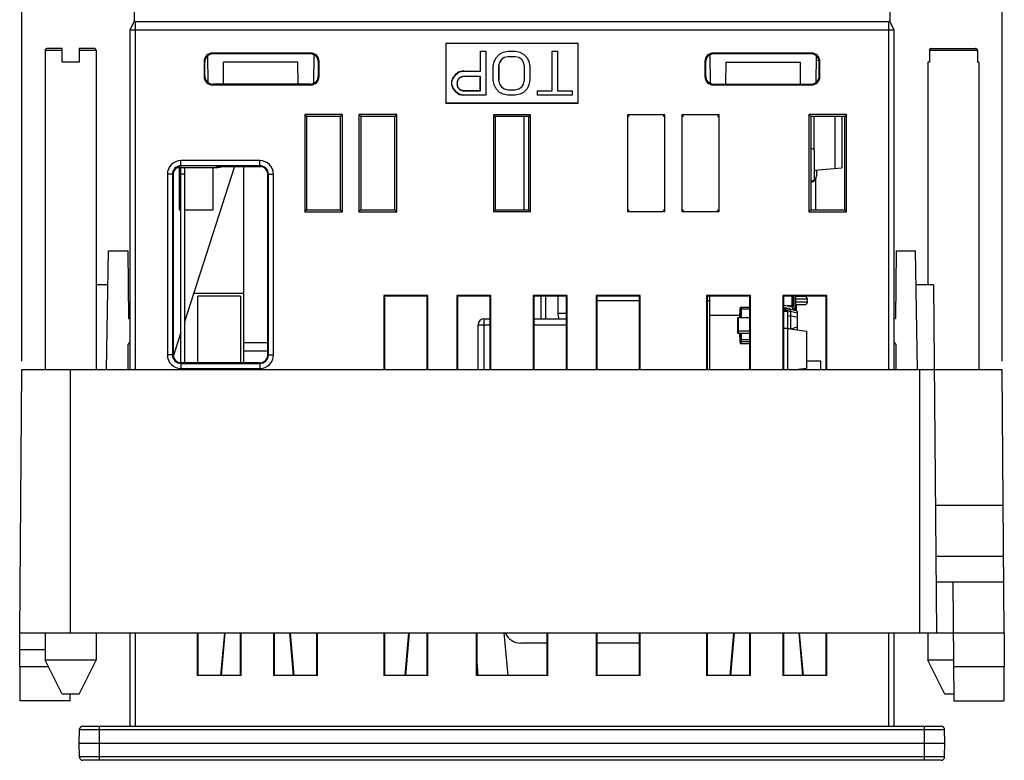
# Model space of a CAD drawing. Header units: millimetres. Extents: x 0 to 594, y 0 to 420.
# Tile 4 of 44: x 224 to 282, y 40 to 84. Entities that reach past the tile are written whole.
import ezdxf

# ---------------------------------------------------------------- set-up
doc = ezdxf.new("R2010")
doc.units = ezdxf.units.MM
doc.header["$LTSCALE"] = 32.67
doc.layers.get('0').update_dxf_attribs({"linetype": 'CONTINUOUS'})
doc.layers.add('ASSI', color=7, linetype='CONTINUOUS')
doc.styles.add('TEXTSTYLE_5', font='trium.ttf')
doc.dimstyles.new('DIMSTYLE_3', dxfattribs={"dimtxt": 6, "dimasz": 3.5, "dimexe": 1, "dimexo": 0.5, "dimgap": 1.5, "dimtad": 1, "dimdec": 1, "dimdsep": 46, "dimtxsty": 'TEXTSTYLE_5', "dimblk": '_FILLED', "dimblk1": '_FILLED', "dimblk2": '_FILLED', "dimcen": 0.09, "dimadec": 4, "dimazin": 2, "dimtp": 0.15, "dimtm": 0.15, "dimtfac": 1, "dimtdec": 1, "dimtofl": 0, "dimtmove": 0, "dimatfit": 3, "dimldrblk": '_FILLED', "dimfxl": 1, "dimtolj": 1, "dimarcsym": 0})

# ---------------------------------------------------------------- blocks, each defined once
blk = doc.blocks.new('_FILLED')
at = {"color": 0, "linetype": 'BYBLOCK'}
blk.add_solid([(0, 0), (-1, 0.143), (-1, -0.143)], dxfattribs=at)
blk = doc.blocks.new('*D7')
at = {"color": 2, "linetype": 'CONTINUOUS'}
for p, q in [((224.054, 63.686), (224.054, 161.021)), ((281.784, 63.686), (281.784, 161.021)), ((224.054, 160.021), (252.919, 160.021)), ((281.784, 160.021), (252.919, 160.021))]:
    blk.add_line(p, q, dxfattribs=at)
at = {"color": 2, "linetype": 'CONTINUOUS', "xscale": 3.5, "yscale": 3.5, "zscale": 3.5, "rotation": 180}
blk.add_blockref('_FILLED', (224.054, 160.021), dxfattribs=at)
at = {"color": 2, "linetype": 'CONTINUOUS', "xscale": 3.5, "yscale": 3.5, "zscale": 3.5}
blk.add_blockref('_FILLED', (281.784, 160.021), dxfattribs=at)
at = {"color": 2, "linetype": 'CONTINUOUS', "insert": (252.919, 167.521), "char_height": 6, "width": 16.26667, "attachment_point": 2, "line_spacing_factor": 0.9, "style": 'TEXTSTYLE_5'}
blk.add_mtext('57.7', dxfattribs=at)

msp = doc.modelspace()

# ---------------------------------------------------------------- linework, layer by layer
at = {"color": 7, "linetype": 'CONTINUOUS'}
for p, q in [((230.66905, 110.78628), (230.66905, 83.68308)), ((275.16905, 110.78628), (275.16905, 83.68308)), ((230.42067, 83.18312), (230.67065, 83.68308)), ((230.67065, 83.68308), (275.11745, 83.68308)), ((275.16745, 83.68308), (275.41743, 83.18312)), ((230.42067, 63.18628), (230.42067, 83.18312)), ((230.42067, 83.18312), (275.41743, 83.18312)), ((275.41743, 83.18312), (275.41743, 63.18628)), ((249.01235, 82.39016), (249.01235, 78.87645)), ((249.01235, 82.39016), (249.01933, 82.38318)), ((256.82576, 82.39016), (249.01235, 82.39016)), ((249.01933, 82.38318), (249.01933, 78.88343)), ((256.81877, 82.38318), (249.01933, 82.38318)), ((256.82576, 82.39016), (256.81877, 82.38318)), ((256.81877, 78.88343), (256.81877, 82.38318)), ((256.82576, 78.87645), (256.82576, 82.39016)), ((226.41905, 82.08628), (225.51905, 82.08628)), ((226.41905, 81.28628), (226.41905, 82.08628)), ((227.41905, 82.08628), (227.41905, 81.28628)), ((228.31905, 82.08628), (227.41905, 82.08628)), ((241.06033, 81.82338), (235.27989, 81.82338)), ((241.02057, 81.78362), (235.31965, 81.78362)), ((251.05742, 80.76461), (251.05742, 81.92623)), ((251.05742, 81.92623), (251.36843, 81.92623)), ((251.36843, 81.92623), (251.36843, 79.34038)), ((252.19205, 81.76156), (252.40684, 81.87124)), ((252.40684, 81.87124), (252.67603, 81.92623)), ((252.67603, 81.92623), (253.10792, 81.92623)), ((253.10792, 81.92623), (253.37711, 81.87124)), ((253.37711, 81.87124), (253.59189, 81.76156)), ((255.28212, 79.60299), (255.28212, 81.92623)), ((255.28212, 81.92623), (255.59313, 81.92623)), ((255.59313, 81.92623), (255.59313, 79.60299)), ((270.55821, 81.82338), (264.77777, 81.82338)), ((270.51845, 81.78362), (264.81753, 81.78362)), ((277.50484, 81.98628), (277.50484, 81.28628)), ((277.61138, 82.08628), (280.22672, 82.08628)), ((280.33327, 81.98628), (280.33327, 81.28628)), ((227.41905, 81.28628), (226.41905, 81.28628)), ((234.7802, 81.32368), (234.7802, 80.44289)), ((234.82016, 80.48285), (234.82004, 81.28384)), ((235.0139, 80.08857), (235.00012, 81.66724)), ((235.92014, 79.98323), (235.92734, 81.28628)), ((240.31076, 81.28628), (235.92734, 81.28628)), ((240.31796, 79.98323), (240.31076, 81.28628)), ((241.23856, 81.73282), (241.22366, 80.02655)), ((241.52007, 80.48285), (241.52019, 81.28384)), ((241.56003, 80.44289), (241.56003, 81.32368)), ((251.8157, 81.04749), (251.86955, 81.3225)), ((251.86955, 81.3225), (251.97698, 81.54192)), ((251.97698, 81.54192), (252.19205, 81.76156)), ((252.18135, 81.27225), (252.12671, 81.04901)), ((252.2911, 81.44036), (252.18135, 81.27225)), ((252.18135, 81.27225), (252.18785, 81.26943)), ((252.45575, 81.55247), (252.2911, 81.44036)), ((252.2911, 81.44036), (252.29618, 81.43537)), ((252.67444, 81.6083), (252.45575, 81.55247)), ((252.45575, 81.55247), (252.45867, 81.546)), ((252.67444, 81.6083), (252.67532, 81.60132)), ((253.1095, 81.6083), (252.67444, 81.6083)), ((253.10862, 81.60132), (252.67532, 81.60132)), ((253.1095, 81.6083), (253.10862, 81.60132)), ((253.32819, 81.55247), (253.1095, 81.6083)), ((253.32819, 81.55247), (253.32527, 81.546)), ((253.49285, 81.44036), (253.32819, 81.55247)), ((253.49285, 81.44036), (253.48776, 81.43537)), ((253.60259, 81.27225), (253.49285, 81.44036)), ((253.59189, 81.76156), (253.80696, 81.54192)), ((253.60259, 81.27225), (253.59609, 81.26943)), ((253.65723, 81.04901), (253.60259, 81.27225)), ((253.80696, 81.54192), (253.91439, 81.3225)), ((253.91439, 81.3225), (253.96824, 81.04749)), ((264.27808, 81.32368), (264.27808, 80.44289)), ((264.31791, 81.28384), (264.31803, 80.48285)), ((264.61444, 80.02655), (264.59955, 81.73282)), ((265.52014, 79.98323), (265.52734, 81.28628)), ((265.52734, 81.28628), (269.91076, 81.28628)), ((269.91796, 79.98323), (269.91076, 81.28628)), ((270.83798, 81.66724), (270.82421, 80.08857)), ((270.83566, 81.40134), (271.00739, 81.38573)), ((270.83577, 81.41376), (270.86405, 81.41376)), ((270.86405, 81.41376), (270.86405, 81.64392)), ((271.01795, 80.48285), (271.01807, 81.28384)), ((271.0579, 80.44289), (271.0579, 81.32368)), ((277.50484, 81.28628), (277.41905, 81.28628)), ((277.41905, 81.28628), (277.41905, 68.18628)), ((280.41905, 81.28628), (280.33327, 81.28628)), ((280.41905, 81.28628), (280.41905, 63.18628)), ((249.80469, 80.71628), (249.58804, 80.55033)), ((249.59308, 80.54539), (249.80766, 80.70975)), ((250.07551, 80.77159), (249.80469, 80.71628)), ((249.80766, 80.70975), (250.07621, 80.76461)), ((250.07621, 80.76461), (251.05742, 80.76461)), ((251.8157, 80.21912), (251.8157, 81.04749)), ((252.12671, 81.04901), (252.12671, 80.2176)), ((252.12671, 81.04901), (252.13369, 81.04817)), ((252.13369, 81.04817), (252.13369, 80.21844)), ((253.65723, 81.04901), (253.65025, 81.04817)), ((253.65025, 80.21844), (253.65025, 81.04817)), ((253.65723, 80.2176), (253.65723, 81.04901)), ((253.96824, 81.04749), (253.96824, 80.21912)), ((249.42555, 80.32907), (249.37139, 80.16312)), ((249.37837, 80.16201), (249.43185, 80.32584)), ((249.37837, 79.94297), (249.37837, 80.16201)), ((249.58804, 80.55033), (249.42555, 80.32907)), ((249.43185, 80.32584), (249.59308, 80.54539)), ((249.7444, 80.27747), (249.68938, 80.10892)), ((249.68938, 80.10892), (249.68938, 79.94075)), ((249.68938, 80.10892), (249.69637, 80.10781)), ((249.69637, 80.10781), (249.75053, 80.27375)), ((249.69637, 80.10781), (249.69637, 79.94186)), ((249.85503, 80.39046), (249.7444, 80.27747)), ((249.7444, 80.27747), (249.75053, 80.27375)), ((249.75053, 80.27375), (249.85886, 80.38438)), ((250.02019, 80.44668), (249.85503, 80.39046)), ((249.85503, 80.39046), (249.85886, 80.38438)), ((249.85886, 80.38438), (250.02134, 80.4397)), ((250.02019, 80.44668), (250.02134, 80.4397)), ((251.05742, 80.44668), (250.02019, 80.44668)), ((251.05044, 80.4397), (250.02134, 80.4397)), ((251.05742, 80.44668), (251.05044, 80.4397)), ((251.05044, 79.60997), (251.05044, 80.4397)), ((251.05742, 79.60299), (251.05742, 80.44668)), ((251.86955, 79.94411), (251.8157, 80.21912)), ((252.12671, 80.2176), (252.13369, 80.21844)), ((252.12671, 80.2176), (252.18135, 79.99436)), ((253.60259, 79.99436), (253.65723, 80.2176)), ((253.65723, 80.2176), (253.65025, 80.21844)), ((253.96824, 80.21912), (253.91439, 79.94411)), ((235.27989, 79.94319), (241.06033, 79.94319)), ((241.0203, 79.98323), (235.31993, 79.98323)), ((249.37139, 79.94186), (249.42555, 79.77592)), ((249.43185, 79.77915), (249.37837, 79.94297)), ((249.42555, 79.77592), (249.58804, 79.55466)), ((249.59308, 79.55959), (249.43185, 79.77915)), ((249.58804, 79.55466), (249.80469, 79.38871)), ((249.80766, 79.39523), (249.59308, 79.55959)), ((249.68938, 79.94075), (249.69637, 79.94186)), ((249.68938, 79.94075), (249.7444, 79.7722)), ((249.75053, 79.77592), (249.69637, 79.94186)), ((249.7444, 79.7722), (249.75053, 79.77592)), ((249.7444, 79.7722), (249.85503, 79.65921)), ((249.85886, 79.66529), (249.75053, 79.77592)), ((249.85503, 79.65921), (249.85886, 79.66529)), ((249.85503, 79.65921), (250.02019, 79.60299)), ((250.02134, 79.60997), (249.85886, 79.66529)), ((250.02019, 79.60299), (250.02134, 79.60997)), ((250.02019, 79.60299), (251.05742, 79.60299)), ((250.02134, 79.60997), (251.05044, 79.60997)), ((251.05742, 79.60299), (251.05044, 79.60997)), ((251.97698, 79.72468), (251.86955, 79.94411)), ((252.19205, 79.50504), (251.97698, 79.72468)), ((252.18135, 79.99436), (252.2911, 79.82625)), ((252.40684, 79.39536), (252.19205, 79.50504)), ((252.2911, 79.82625), (252.45575, 79.71414)), ((252.45575, 79.71414), (252.67444, 79.6583)), ((252.67444, 79.6583), (252.67532, 79.66529)), ((252.67444, 79.6583), (253.1095, 79.6583)), ((252.67532, 79.66529), (253.10862, 79.66529)), ((253.1095, 79.6583), (253.10862, 79.66529)), ((253.1095, 79.6583), (253.32819, 79.71414)), ((253.32819, 79.71414), (253.32527, 79.7206)), ((253.32819, 79.71414), (253.49285, 79.82625)), ((253.59189, 79.50504), (253.37711, 79.39536)), ((253.49285, 79.82625), (253.48776, 79.83123)), ((253.49285, 79.82625), (253.60259, 79.99436)), ((253.80696, 79.72468), (253.59189, 79.50504)), ((253.60259, 79.99436), (253.59609, 79.99718)), ((253.91439, 79.94411), (253.80696, 79.72468)), ((254.41551, 79.34038), (254.41551, 79.60299)), ((254.41551, 79.60299), (255.28212, 79.60299)), ((255.59313, 79.60299), (256.45973, 79.60299)), ((256.45973, 79.60299), (256.45973, 79.34038)), ((264.77777, 79.94319), (270.55821, 79.94319)), ((264.8178, 79.98323), (270.51818, 79.98323)), ((249.01235, 78.87645), (249.01933, 78.88343)), ((249.01933, 78.88343), (256.81877, 78.88343)), ((249.80469, 79.38871), (250.07551, 79.3334)), ((250.07621, 79.34038), (249.80766, 79.39523)), ((251.36843, 79.34038), (250.07621, 79.34038)), ((252.67603, 79.34038), (252.40684, 79.39536)), ((253.10792, 79.34038), (252.67603, 79.34038)), ((253.37711, 79.39536), (253.10792, 79.34038)), ((256.45973, 79.34038), (254.41551, 79.34038)), ((256.82576, 78.87645), (256.81877, 78.88343)), ((249.01235, 78.87645), (256.82576, 78.87645)), ((240.7075, 78.19686), (240.82088, 78.08349)), ((240.70779, 78.19686), (240.70779, 72.47107)), ((242.93383, 78.19686), (240.70779, 78.19686)), ((240.82088, 78.08349), (240.82088, 72.58388)), ((242.82073, 78.08349), (240.82088, 78.08349)), ((242.93402, 78.19686), (242.82073, 78.08349)), ((242.82073, 72.58388), (242.82073, 78.08349)), ((242.93383, 72.47107), (242.93383, 78.19686)), ((243.90535, 78.19686), (244.01874, 78.08349)), ((243.90565, 78.19686), (243.90565, 72.47107)), ((246.13169, 78.19686), (243.90565, 78.19686)), ((244.01874, 78.08349), (244.01874, 72.58388)), ((246.01859, 78.08349), (244.01874, 78.08349)), ((246.13188, 78.19686), (246.01859, 78.08349)), ((246.01859, 72.58388), (246.01859, 78.08349)), ((246.13169, 72.47107), (246.13169, 78.19686)), ((251.8232, 78.1794), (251.91912, 78.08349)), ((251.82349, 78.1794), (251.82349, 72.48853)), ((254.01461, 78.1794), (251.82349, 78.1794)), ((251.91912, 78.08349), (251.91912, 72.58388)), ((253.91898, 78.08349), (251.91912, 78.08349)), ((253.61905, 78.08349), (253.61905, 72.58388)), ((254.01481, 78.1794), (253.91898, 78.08349)), ((253.91898, 72.58388), (253.91898, 78.08349)), ((254.01461, 72.48853), (254.01461, 78.1794)), ((259.72359, 78.1794), (259.81951, 78.08349)), ((261.915, 78.1794), (259.72388, 78.1794)), ((259.72388, 78.1794), (259.72388, 72.48853)), ((261.91519, 78.1794), (261.81937, 78.08349)), ((261.915, 72.48853), (261.915, 78.1794)), ((262.92145, 78.1794), (263.01737, 78.08349)), ((265.11286, 78.1794), (262.92174, 78.1794)), ((262.92174, 78.1794), (262.92174, 72.48853)), ((265.11305, 78.1794), (265.01723, 78.08349)), ((265.11286, 72.48853), (265.11286, 78.1794)), ((270.40345, 78.19686), (270.51683, 78.08349)), ((272.62978, 78.19686), (270.40374, 78.19686)), ((270.40374, 78.19686), (270.40374, 72.47107)), ((272.51669, 78.08349), (270.51683, 78.08349)), ((270.51683, 78.08349), (270.51683, 72.58388)), ((270.69905, 78.08349), (270.69905, 76.14532)), ((271.95069, 75.02754), (271.95069, 78.08349)), ((272.34905, 78.08349), (272.34905, 75.06376)), ((272.62997, 78.19686), (272.51669, 78.08349)), ((272.51669, 72.58388), (272.51669, 78.08349)), ((272.62978, 72.47107), (272.62978, 78.19686)), ((270.73952, 76.12645), (270.51683, 76.23029)), ((270.73952, 74.35906), (270.73952, 76.12645)), ((233.1975, 75.0837), (235.47326, 75.0837)), ((233.32142, 75.0837), (233.32142, 72.58388)), ((233.41905, 63.58414), (233.41905, 75.0837)), ((233.61905, 75.0837), (233.61905, 63.58414)), ((236.58116, 75.13566), (233.6257, 66.00061)), ((235.32127, 72.58388), (235.32127, 75.0837)), ((235.49016, 75.13566), (238.16559, 75.13566)), ((237.11905, 63.58414), (237.11905, 75.13566)), ((270.73952, 74.91744), (272.34905, 75.06376)), ((270.86405, 74.91376), (270.73952, 74.91376)), ((270.86405, 74.91376), (270.86405, 74.5881)), ((232.95118, 74.6533), (232.95118, 64.08383)), ((238.53855, 64.08389), (238.53747, 74.65335)), ((270.51683, 74.25522), (270.73952, 74.35906)), ((270.81905, 72.58388), (270.81905, 74.41302)), ((270.54886, 74.22651), (270.51683, 74.2221)), ((233.32142, 72.58388), (233.41905, 72.58388)), ((233.61905, 72.58388), (235.32127, 72.58388)), ((240.70798, 72.47107), (240.82088, 72.58388)), ((240.82088, 72.58388), (242.82073, 72.58388)), ((242.93354, 72.47107), (242.82073, 72.58388)), ((243.90584, 72.47107), (244.01874, 72.58388)), ((244.01874, 72.58388), (246.01859, 72.58388)), ((246.1314, 72.47107), (246.01859, 72.58388)), ((251.82368, 72.48853), (251.91912, 72.58388)), ((251.91912, 72.58388), (253.91898, 72.58388)), ((254.01432, 72.48853), (253.91898, 72.58388)), ((259.72407, 72.48853), (259.81951, 72.58388)), ((261.91471, 72.48853), (261.81937, 72.58388)), ((262.92193, 72.48853), (263.01737, 72.58388)), ((265.11257, 72.48853), (265.01723, 72.58388)), ((270.40393, 72.47107), (270.51683, 72.58388)), ((270.51683, 72.58388), (272.51669, 72.58388)), ((272.62949, 72.47107), (272.51669, 72.58388)), ((240.70779, 72.47107), (242.93383, 72.47107)), ((243.90565, 72.47107), (246.13169, 72.47107)), ((251.82349, 72.48853), (254.01461, 72.48853)), ((259.72388, 72.48853), (261.915, 72.48853)), ((262.92174, 72.48853), (265.11286, 72.48853)), ((270.40374, 72.47107), (272.62978, 72.47107)), ((229.02378, 63.18628), (229.14597, 70.18628)), ((229.14597, 70.18628), (230.29559, 70.18628)), ((230.29559, 70.18628), (230.3305, 66.18628)), ((275.54251, 70.18628), (275.50761, 66.18628)), ((275.54251, 70.18628), (276.69214, 70.18628)), ((276.81435, 63.18445), (276.69214, 70.18628)), ((229.11106, 68.18628), (228.41905, 68.18628)), ((277.74015, 68.18628), (276.72705, 68.18628)), ((277.74015, 68.18628), (277.91905, 47.68628)), ((234.1704, 67.68424), (237.11905, 67.68424)), ((234.41835, 63.58414), (234.41835, 67.50628)), ((236.92223, 67.50628), (234.41835, 67.50628)), ((236.92224, 67.50628), (236.92223, 63.58414)), ((245.37456, 67.54927), (245.41756, 67.50628)), ((245.37516, 67.54927), (245.37516, 63.18628)), ((247.96384, 67.54927), (245.37516, 67.54927)), ((245.41756, 67.50628), (245.41756, 63.18628)), ((247.92144, 67.50628), (245.41756, 67.50628)), ((247.96424, 67.54927), (247.92144, 67.50628)), ((247.92144, 63.18628), (247.92144, 67.50628)), ((247.96384, 63.18628), (247.96384, 67.54927)), ((251.66905, 67.54927), (249.66905, 67.54927)), ((249.71205, 67.50628), (249.66905, 67.54927)), ((249.66905, 67.54927), (249.66905, 63.18628)), ((249.71205, 67.50628), (249.71161, 63.18628)), ((251.62606, 67.50628), (249.71205, 67.50628)), ((251.62606, 67.50628), (251.66905, 67.54927)), ((251.6265, 63.18628), (251.62606, 67.50628)), ((251.66905, 63.18628), (251.66905, 67.54927)), ((256.16905, 67.54927), (254.16905, 67.54927)), ((254.21205, 67.50628), (254.16905, 67.54927)), ((254.16905, 67.54927), (254.16905, 63.18628)), ((254.21205, 67.50628), (254.21161, 63.18628)), ((256.12606, 67.50628), (254.21205, 67.50628)), ((254.61905, 67.50628), (254.61905, 66.17394)), ((255.61905, 67.50628), (255.61905, 66.50376)), ((256.12606, 67.50628), (256.16905, 67.54927)), ((256.1265, 63.18628), (256.12606, 67.50628)), ((256.16905, 63.18628), (256.16905, 67.54927)), ((257.87366, 67.54927), (257.91666, 67.50628)), ((260.46294, 67.54927), (257.87426, 67.54927)), ((257.87426, 67.54927), (257.87426, 63.18628)), ((260.42054, 67.50628), (257.91666, 67.50628)), ((257.91666, 67.50628), (257.91666, 63.18628)), ((260.46334, 67.54927), (260.42054, 67.50628)), ((260.42054, 63.18628), (260.42054, 67.50628)), ((260.46294, 63.18628), (260.46294, 67.54927)), ((264.37319, 67.54927), (264.41619, 67.50628)), ((266.96247, 67.54927), (264.3738, 67.54927)), ((264.3738, 67.54927), (264.3738, 63.18628)), ((266.92008, 67.50628), (264.41619, 67.50628)), ((264.41619, 67.50628), (264.41619, 63.18628)), ((264.57905, 67.50376), (264.41619, 67.50376)), ((264.57905, 63.18628), (264.57905, 67.50628)), ((266.92007, 63.18628), (266.92008, 67.50628)), ((266.96287, 67.54927), (266.92008, 67.50628)), ((266.96247, 63.18628), (266.96247, 67.54927)), ((268.87287, 67.54927), (268.91587, 67.50628)), ((271.46215, 67.54927), (268.87347, 67.54927)), ((268.87347, 67.54927), (268.87347, 63.18628)), ((271.41975, 67.50628), (268.91587, 67.50628)), ((268.91587, 67.50628), (268.91587, 63.18628)), ((269.50645, 66.9268), (269.50645, 67.50628)), ((269.50645, 67.42759), (269.50899, 67.42759)), ((269.50899, 67.07657), (269.50899, 67.42759)), ((269.61505, 67.46319), (269.61505, 66.79176)), ((269.61905, 67.50628), (269.61905, 67.47376)), ((270.16905, 67.48276), (269.61905, 67.48276)), ((270.31905, 67.16276), (270.31905, 67.33276)), ((271.46255, 67.54927), (271.41975, 67.50628)), ((271.41975, 63.18628), (271.41975, 67.50628)), ((271.46215, 63.18628), (271.46215, 67.54927)), ((260.42054, 67.23089), (257.91666, 67.23089)), ((264.57905, 67.23089), (264.41619, 67.23089)), ((266.33165, 66.74487), (266.33166, 66.74591)), ((266.33165, 66.74487), (266.33165, 66.24476)), ((266.33182, 66.75065), (266.33166, 66.74591)), ((266.332, 66.75322), (266.33182, 66.75065)), ((266.36476, 66.8192), (266.36001, 66.81464)), ((266.36315, 66.81772), (266.36001, 66.81464)), ((266.36594, 66.82023), (266.3646, 66.81906)), ((266.36712, 66.82124), (266.36578, 66.8201)), ((266.3683, 66.82222), (266.36696, 66.82112)), ((266.36948, 66.82317), (266.36815, 66.8221)), ((266.37067, 66.82409), (266.36933, 66.82305)), ((266.37185, 66.82498), (266.37052, 66.82398)), ((266.37303, 66.82585), (266.3717, 66.82488)), ((266.37421, 66.82668), (266.37289, 66.82574)), ((266.37539, 66.82749), (266.37407, 66.82659)), ((266.37657, 66.82828), (266.37525, 66.8274)), ((266.37774, 66.82903), (266.37643, 66.82819)), ((266.3789, 66.82977), (266.3776, 66.82895)), ((266.38006, 66.83047), (266.37877, 66.82968)), ((266.38121, 66.83115), (266.37993, 66.83039)), ((266.38236, 66.83181), (266.38108, 66.83107)), ((266.38349, 66.83244), (266.38223, 66.83173)), ((266.38462, 66.83305), (266.38337, 66.83237)), ((266.38574, 66.83363), (266.3845, 66.83298)), ((266.38686, 66.8342), (266.38562, 66.83357)), ((266.38796, 66.83474), (266.38674, 66.83414)), ((266.38906, 66.83527), (266.38784, 66.83468)), ((266.39015, 66.83577), (266.38894, 66.83521)), ((266.39123, 66.83626), (266.39003, 66.83572)), ((266.3923, 66.83672), (266.39112, 66.83621)), ((266.39337, 66.83717), (266.39219, 66.83668)), ((266.39443, 66.83761), (266.39326, 66.83713)), ((266.39548, 66.83802), (266.39432, 66.83756)), ((266.39653, 66.83842), (266.39538, 66.83798)), ((266.39756, 66.83881), (266.39642, 66.83838)), ((266.3986, 66.83918), (266.39746, 66.83877)), ((266.39962, 66.83953), (266.3985, 66.83914)), ((266.40064, 66.83987), (266.39952, 66.8395)), ((266.40165, 66.8402), (266.40055, 66.83984)), ((266.40266, 66.84051), (266.40156, 66.84017)), ((266.40366, 66.84081), (266.40257, 66.84048)), ((266.40465, 66.8411), (266.40357, 66.84079)), ((266.40564, 66.84137), (266.40457, 66.84108)), ((266.40663, 66.84164), (266.40556, 66.84135)), ((266.40761, 66.84189), (266.40655, 66.84162)), ((266.40859, 66.84213), (266.40753, 66.84187)), ((266.40956, 66.84236), (266.40851, 66.84211)), ((266.41052, 66.84257), (266.40949, 66.84234)), ((266.41149, 66.84278), (266.41046, 66.84256)), ((266.41244, 66.84298), (266.41142, 66.84277)), ((266.41339, 66.84316), (266.41238, 66.84296)), ((266.92008, 66.84488), (266.43166, 66.84488)), ((268.91587, 66.9746), (269.29465, 66.92573)), ((269.27545, 66.77696), (268.91587, 66.82336)), ((268.91587, 66.73776), (269.01905, 66.73776)), ((269.31905, 66.72376), (268.91587, 66.61572)), ((268.91587, 66.7206), (269.18006, 66.68651)), ((269.01905, 66.81005), (269.01905, 66.73776)), ((269.01905, 66.79176), (269.1608, 66.79176)), ((269.31905, 66.72737), (269.31905, 66.72376)), ((269.71905, 66.61658), (269.31905, 66.72376)), ((269.31905, 66.62716), (269.31905, 66.72376)), ((269.45831, 66.79176), (269.61905, 66.79176)), ((269.46905, 66.68356), (269.46905, 66.72737)), ((269.50899, 67.07657), (269.50645, 67.07657)), ((269.61505, 67.01276), (270.16905, 67.01276)), ((269.61505, 66.95007), (269.71905, 66.97794)), ((269.61905, 66.79176), (269.61905, 66.64337)), ((269.67905, 66.62729), (269.67905, 66.96722)), ((269.71905, 67.01276), (269.71905, 66.97794)), ((230.3305, 66.18628), (230.42067, 66.18628)), ((251.26905, 66.17394), (251.62619, 66.17394)), ((254.21191, 66.17394), (256.12619, 66.17394)), ((266.32911, 66.3619), (264.57905, 66.3619)), ((266.21905, 65.33376), (266.21905, 66.22876)), ((266.23505, 66.24476), (266.92008, 66.24476)), ((266.33165, 66.51065), (266.32911, 66.51065)), ((266.32911, 66.51065), (266.32911, 66.24488)), ((266.33165, 66.31764), (266.32911, 66.31764)), ((269.15905, 66.59876), (268.91587, 66.59876)), ((269.15905, 63.18628), (269.15905, 66.59876)), ((269.31905, 66.62716), (269.31905, 65.57627)), ((269.71905, 66.61658), (269.71905, 65.52005)), ((275.41743, 66.18628), (275.50761, 66.18628)), ((250.91905, 63.18628), (250.91905, 65.82394)), ((269.15905, 65.59876), (268.91587, 65.59876)), ((269.15905, 65.59876), (270.25905, 65.44416)), ((233.41905, 65.36188), (232.96657, 63.96329)), ((266.92008, 65.44476), (266.23505, 65.44476)), ((266.92008, 65.31776), (266.23505, 65.31776)), ((266.32911, 65.3179), (266.32911, 65.18919)), ((266.32911, 65.30695), (266.33165, 65.30695)), ((266.33165, 65.18919), (266.32911, 65.18919)), ((266.32911, 65.18621), (266.32911, 65.12413)), ((266.33165, 65.12413), (266.32911, 65.12413)), ((266.33165, 65.31776), (266.33165, 64.81764)), ((270.25905, 65.44416), (270.25905, 63.25335)), ((230.30432, 63.18628), (230.31727, 64.66987)), ((230.31727, 64.66987), (230.42067, 64.82031)), ((238.53848, 64.75627), (237.11905, 64.75627)), ((266.33166, 64.9437), (266.33165, 64.94464)), ((266.33165, 64.81764), (266.33166, 64.8166)), ((266.33166, 64.9437), (266.33169, 64.94189)), ((266.33169, 64.94189), (266.3318, 64.93927)), ((266.35967, 64.87523), (266.36313, 64.87181)), ((266.36226, 64.87263), (266.36358, 64.87139)), ((266.36343, 64.87153), (266.36475, 64.87032)), ((266.36461, 64.87045), (266.36593, 64.86928)), ((266.36579, 64.86941), (266.36711, 64.86828)), ((266.36697, 64.86839), (266.36829, 64.8673)), ((266.36815, 64.86741), (266.36947, 64.86635)), ((266.36934, 64.86645), (266.37066, 64.86543)), ((266.37053, 64.86553), (266.37184, 64.86454)), ((266.37171, 64.86463), (266.37302, 64.86367)), ((266.3729, 64.86376), (266.37421, 64.86283)), ((266.37408, 64.86292), (266.37538, 64.86202)), ((266.37526, 64.86211), (266.37656, 64.86124)), ((266.37644, 64.86132), (266.37773, 64.86048)), ((266.37761, 64.86056), (266.37889, 64.85975)), ((266.37878, 64.85983), (266.38005, 64.85905)), ((266.37994, 64.85912), (266.3812, 64.85837)), ((266.38109, 64.85843), (266.38235, 64.85771)), ((266.38224, 64.85778), (266.38349, 64.85708)), ((266.38338, 64.85714), (266.38461, 64.85647)), ((266.38451, 64.85653), (266.38573, 64.85588)), ((266.38563, 64.85594), (266.38685, 64.85532)), ((266.38674, 64.85537), (266.38795, 64.85478)), ((266.38785, 64.85482), (266.38905, 64.85425)), ((266.38895, 64.8543), (266.39014, 64.85375)), ((266.39004, 64.85379), (266.39122, 64.85326)), ((266.39113, 64.8533), (266.3923, 64.85279)), ((266.3922, 64.85283), (266.39336, 64.85234)), ((266.39327, 64.85238), (266.39442, 64.85191)), ((266.39433, 64.85195), (266.39547, 64.85149)), ((266.39539, 64.85153), (266.39652, 64.85109)), ((266.39643, 64.85113), (266.39755, 64.85071)), ((266.39747, 64.85074), (266.39859, 64.85034)), ((266.39851, 64.85037), (266.39961, 64.84998)), ((266.39953, 64.85001), (266.40063, 64.84964)), ((266.40055, 64.84967), (266.40164, 64.84932)), ((266.40157, 64.84934), (266.40265, 64.849)), ((266.40258, 64.84903), (266.40365, 64.8487)), ((266.40358, 64.84872), (266.40464, 64.84842)), ((266.40458, 64.84843), (266.40563, 64.84814)), ((266.40557, 64.84816), (266.40662, 64.84788)), ((266.40656, 64.84789), (266.4076, 64.84763)), ((266.40754, 64.84764), (266.40852, 64.8474)), ((266.43166, 64.84463), (266.92008, 64.84463)), ((266.43166, 64.71763), (266.92008, 64.71763)), ((275.41743, 64.82031), (275.52084, 64.66987)), ((275.52084, 64.66987), (275.53379, 63.18628)), ((237.11905, 64.29439), (238.53853, 64.29439)), ((238.0389, 63.58414), (233.45083, 63.58414)), ((270.25905, 63.25335), (269.78179, 63.18628)), ((270.05905, 63.18628), (270.05905, 63.22524)), ((270.06905, 63.18628), (270.06905, 63.22665)), ((271.11905, 63.68176), (270.25905, 63.68176)), ((271.11905, 63.18628), (271.11905, 63.68176)), ((223.91905, 47.68628), (224.05432, 63.18628)), ((224.05432, 63.18628), (281.78379, 63.18628)), ((281.91905, 47.68628), (281.78379, 63.18628)), ((281.87978, 52.18628), (277.87978, 52.18628)), ((277.89287, 50.68628), (281.89287, 50.68628)), ((278.89287, 50.68628), (278.95396, 43.68628)), ((223.95396, 43.68628), (223.91905, 47.68628)), ((223.91905, 47.68628), (281.91905, 47.68628)), ((230.42067, 42.18628), (230.42067, 47.68628)), ((234.37748, 47.68628), (234.37752, 45.18622)), ((234.41836, 47.68628), (234.41836, 45.18622)), ((235.77526, 45.18622), (235.99399, 47.68628)), ((235.81039, 45.18622), (236.02912, 47.68628)), ((236.92223, 45.18622), (236.92223, 47.68628)), ((236.96296, 45.18622), (236.96303, 47.68628)), ((238.87724, 47.68628), (238.87731, 45.18622)), ((238.91803, 47.68628), (238.91803, 45.18622)), ((239.81012, 47.68628), (240.02885, 45.18622)), ((239.84525, 47.68628), (240.06398, 45.18622)), ((241.42191, 45.18622), (241.42191, 47.68628)), ((241.46263, 45.18622), (241.4627, 47.68628)), ((245.37677, 47.68628), (245.37684, 45.18622)), ((245.41756, 47.68628), (245.41757, 45.18622)), ((246.62487, 45.18622), (246.8436, 47.68628)), ((246.66, 45.18622), (246.87873, 47.68628)), ((247.92144, 45.18622), (247.92144, 47.68628)), ((247.96217, 45.18622), (247.96224, 47.68628)), ((250.80389, 47.68628), (250.80396, 45.18622)), ((250.84469, 47.68628), (250.84469, 45.18622)), ((252.68534, 45.18622), (252.46661, 47.68628)), ((254.99341, 45.18622), (254.99342, 47.68628)), ((255.03414, 45.18622), (255.03421, 47.68628)), ((257.87587, 47.68628), (257.87594, 45.18622)), ((257.91666, 47.68628), (257.91667, 45.18622)), ((260.42054, 45.18622), (260.42054, 47.68628)), ((260.46127, 45.18622), (260.46134, 47.68628)), ((264.3754, 47.68628), (264.37547, 45.18622)), ((264.4162, 47.68628), (264.4162, 45.18622)), ((265.77418, 45.18622), (265.99291, 47.68628)), ((265.80931, 45.18622), (266.02804, 47.68628)), ((266.92007, 45.18622), (266.92007, 47.68628)), ((266.9608, 45.18622), (266.96087, 47.68628)), ((268.87508, 47.68628), (268.87515, 45.18622)), ((268.91587, 47.68628), (268.91587, 45.18622)), ((269.80904, 47.68628), (270.02777, 45.18622)), ((269.84417, 47.68628), (270.0629, 45.18622)), ((271.41975, 45.18622), (271.41975, 47.68628)), ((271.46059, 45.18622), (271.46062, 47.68628)), ((275.41743, 47.68628), (275.41743, 42.18628)), ((277.41905, 47.68628), (277.41905, 46.08628)), ((281.91905, 47.68628), (281.88414, 43.68628)), ((254.99341, 47.08636), (253.43539, 47.08636)), ((260.42054, 47.08636), (257.91666, 47.08636)), ((225.41905, 46.68628), (223.92778, 46.68628)), ((226.41905, 44.08628), (225.41905, 46.08628)), ((228.41905, 46.08628), (225.41905, 46.08628)), ((227.41905, 44.08628), (228.41905, 46.08628)), ((250.84469, 45.97374), (250.91276, 45.19573)), ((278.93302, 46.08628), (277.41905, 46.08628)), ((278.41905, 44.08628), (277.41905, 46.08628)), ((250.84469, 45.57221), (250.87789, 45.19268)), ((236.96296, 45.18622), (234.37752, 45.18622)), ((241.46263, 45.18622), (238.87731, 45.18622)), ((247.96217, 45.18622), (245.37684, 45.18622)), ((255.03414, 45.18622), (250.80396, 45.18622)), ((260.46127, 45.18622), (257.87594, 45.18622)), ((266.9608, 45.18622), (264.37547, 45.18622)), ((271.46059, 45.18622), (268.87515, 45.18622)), ((227.41905, 44.08628), (226.41905, 44.08628)), ((226.88414, 43.68628), (226.88764, 44.08655)), ((278.95047, 44.08628), (278.41905, 44.08628)), ((227.41905, 41.18628), (227.43308, 41.98977)), ((227.63305, 42.18628), (278.20506, 42.18628)), ((278.41905, 41.18628), (278.40503, 41.98977)), ((227.41905, 41.18628), (278.41905, 41.18628)), ((227.43308, 40.38279), (227.41905, 41.18628)), ((278.40503, 40.38279), (278.41905, 41.18628)), ((278.20506, 40.18628), (227.63305, 40.18628))]:
    msp.add_line(p, q, dxfattribs=at)
at = {"color": 9, "linetype": 'CONTINUOUS'}
for p, q in [((230.72065, 83.68308), (230.72065, 63.18628)), ((275.11745, 63.18628), (275.11745, 83.68308)), ((225.41905, 81.98628), (226.41905, 81.98628)), ((227.41905, 81.98628), (228.41905, 81.98628)), ((235.27989, 81.82338), (235.31965, 81.78362)), ((241.06033, 81.82338), (241.02057, 81.78362)), ((264.77777, 81.82338), (264.81753, 81.78362)), ((270.51845, 81.78362), (270.55821, 81.82338)), ((277.50484, 81.98628), (280.33327, 81.98628)), ((234.7802, 81.32368), (234.82004, 81.28384)), ((241.56003, 81.32368), (241.52019, 81.28384)), ((264.27808, 81.32368), (264.31791, 81.28384)), ((271.01807, 81.28384), (271.0579, 81.32368)), ((234.82016, 80.48285), (234.7802, 80.44289)), ((241.56003, 80.44289), (241.52007, 80.48285)), ((264.27808, 80.44289), (264.31803, 80.48285)), ((271.0579, 80.44289), (271.01795, 80.48285)), ((235.31993, 79.98323), (235.27989, 79.94319)), ((241.06033, 79.94319), (241.0203, 79.98323)), ((264.77777, 79.94319), (264.8178, 79.98323)), ((270.55821, 79.94319), (270.51818, 79.98323)), ((233.41726, 75.18666), (233.41726, 75.48648)), ((238.07139, 75.48648), (233.41726, 75.48648)), ((238.07139, 75.18666), (238.07139, 75.48648)), ((233.41726, 75.18666), (233.45093, 75.153)), ((238.07139, 75.18666), (233.41726, 75.18666)), ((235.47305, 75.0837), (235.49007, 75.13566)), ((238.07139, 75.18666), (238.03773, 75.153)), ((232.91757, 74.68691), (232.61775, 74.68688)), ((232.61775, 74.68688), (232.61883, 64.05127)), ((232.91757, 74.68691), (232.91865, 64.0513)), ((232.91757, 74.68691), (232.95118, 74.6533)), ((233.61905, 74.68628), (233.41905, 74.68628)), ((238.57109, 74.68696), (238.53747, 74.65335)), ((238.57109, 64.05135), (238.57109, 74.68696)), ((238.57109, 74.68696), (238.8709, 74.68696)), ((238.8709, 64.05135), (238.8709, 74.68696)), ((254.91905, 66.17394), (254.91905, 67.50628)), ((269.40644, 67.50628), (269.40644, 66.94807)), ((269.50899, 67.2812), (269.50645, 67.2812)), ((269.59905, 66.79176), (269.59905, 67.50628)), ((269.60305, 67.47376), (269.60305, 67.50628)), ((269.61505, 67.47376), (269.61905, 67.47376)), ((270.31905, 67.33276), (269.61505, 67.33276)), ((266.92008, 66.74487), (266.33165, 66.74487)), ((266.41039, 66.74487), (266.41039, 66.24476)), ((268.99905, 66.81263), (268.99905, 66.73776)), ((269.40644, 66.94807), (269.12151, 66.94807)), ((269.50645, 66.9268), (269.40644, 66.94807)), ((269.50645, 67.22296), (269.50899, 67.22296)), ((269.60305, 66.64766), (269.60305, 66.79176)), ((270.31905, 67.16276), (269.61505, 67.16276)), ((251.26905, 66.17394), (251.26905, 63.18628)), ((255.61905, 66.50376), (256.12616, 66.50376)), ((266.92008, 66.22876), (266.21905, 66.22876)), ((266.23505, 66.24476), (266.23505, 65.31776)), ((269.15905, 66.58429), (269.31905, 66.62716)), ((269.15905, 66.33029), (269.31905, 66.37316)), ((269.31905, 66.62716), (269.71905, 66.51998)), ((269.31905, 66.37316), (269.71905, 66.26598)), ((250.91905, 65.82394), (251.62623, 65.82394)), ((254.21188, 65.82394), (256.12623, 65.82394)), ((269.27258, 65.5828), (269.15905, 65.61322)), ((269.71905, 65.67753), (269.33355, 65.57423)), ((266.21905, 65.46076), (266.92008, 65.46076)), ((266.21905, 65.33376), (266.92008, 65.33376)), ((266.41039, 65.31776), (266.41039, 64.94464)), ((266.92008, 64.94464), (266.33165, 64.94464)), ((266.92008, 64.81764), (266.33165, 64.81764)), ((266.41039, 64.84697), (266.41039, 64.81764)), ((232.91865, 64.0513), (232.61883, 64.05127)), ((232.91865, 64.0513), (232.95118, 64.08383)), ((238.57109, 64.05135), (238.53855, 64.08389)), ((238.57109, 64.05135), (238.8709, 64.05135)), ((233.41835, 63.55165), (233.45083, 63.58414)), ((233.41835, 63.55165), (233.41835, 63.25184)), ((233.41835, 63.55165), (238.07139, 63.55165)), ((233.41835, 63.25184), (238.07139, 63.25184)), ((238.07139, 63.55165), (238.0389, 63.58414)), ((238.07139, 63.55165), (238.07139, 63.25184)), ((226.91905, 47.68628), (226.91905, 63.18628)), ((276.91905, 63.18628), (276.91905, 47.68628)), ((281.8536, 55.18628), (277.8536, 55.18628)), ((230.72065, 47.68628), (230.72065, 42.18628)), ((275.11745, 42.18628), (275.11745, 47.68628)), ((225.61905, 45.68628), (223.93651, 45.68628)), ((281.9016, 45.68628), (278.93651, 45.68628)), ((227.43308, 41.98977), (278.40503, 41.98977)), ((228.61905, 40.18628), (228.61905, 42.18628)), ((277.21905, 40.18628), (277.21905, 42.18628)), ((278.40503, 40.38279), (227.43308, 40.38279))]:
    msp.add_line(p, q, dxfattribs=at)
at = {"color": 7, "linetype": 'CONTINUOUS'}
for points in [[(266.35439, 66.80835), (266.35327, 66.80696), (266.35216, 66.80553), (266.35106, 66.80406), (266.34997, 66.80255), (266.34889, 66.801), (266.34783, 66.7994), (266.34679, 66.79776), (266.34576, 66.79607), (266.34475, 66.79434), (266.34376, 66.79257), (266.3428, 66.79075), (266.34186, 66.78889), (266.34095, 66.78699), (266.34007, 66.78504), (266.33923, 66.78305), (266.33841, 66.78101), (266.33763, 66.77892), (266.33689, 66.7768), (266.33619, 66.77463), (266.33553, 66.77242), (266.33491, 66.77017), (266.33434, 66.76787), (266.33382, 66.76553), (266.33334, 66.76315), (266.33292, 66.76073), (266.33256, 66.75826), (266.33225, 66.75576), (266.332, 66.75322)], [(266.36001, 66.81464), (266.35893, 66.81352), (266.35778, 66.81228), (266.35664, 66.81101), (266.35551, 66.8097), (266.35439, 66.80835)], [(266.3646, 66.81906), (266.36343, 66.81798), (266.36315, 66.81772)], [(266.42509, 66.84466), (266.42423, 66.8446), (266.42337, 66.84453), (266.4225, 66.84445), (266.42162, 66.84436), (266.42073, 66.84427), (266.41983, 66.84416), (266.41892, 66.84405), (266.41801, 66.84392), (266.41709, 66.84379), (266.41616, 66.84364), (266.41522, 66.84349), (266.41428, 66.84332), (266.41333, 66.84315)], [(266.43152, 66.84488), (266.43078, 66.84488), (266.43001, 66.84487), (266.42922, 66.84485), (266.42841, 66.84483), (266.42759, 66.8448), (266.42676, 66.84476), (266.42593, 66.84471), (266.42509, 66.84466)], [(266.43152, 66.84488), (266.43078, 66.84488), (266.43001, 66.84487)], [(266.3318, 64.93927), (266.33197, 64.93669), (266.33221, 64.93414), (266.33251, 64.93163), (266.33286, 64.92917), (266.33328, 64.92674), (266.33374, 64.92435), (266.33426, 64.922), (266.33482, 64.91969), (266.33543, 64.91743), (266.33608, 64.91521), (266.33678, 64.91303), (266.33752, 64.9109), (266.33829, 64.90881), (266.3391, 64.90676), (266.33995, 64.90476), (266.34083, 64.9028), (266.34173, 64.90089), (266.34267, 64.89902), (266.34363, 64.8972), (266.34461, 64.89542), (266.34562, 64.89368), (266.34664, 64.89199), (266.34769, 64.89034), (266.34875, 64.88873), (266.34982, 64.88717), (266.35091, 64.88565), (266.35201, 64.88418), (266.35312, 64.88274), (266.35424, 64.88134)], [(266.35424, 64.88134), (266.35536, 64.87999), (266.35649, 64.87868), (266.35763, 64.8774), (266.35878, 64.87616)], [(266.35878, 64.87616), (266.35993, 64.87495), (266.36109, 64.87378)], [(266.35909, 64.74883), (266.36008, 64.7478), (266.36124, 64.74663), (266.3624, 64.7455), (266.36358, 64.74439), (266.36475, 64.74332), (266.36593, 64.74228), (266.36711, 64.74128), (266.36829, 64.7403), (266.36947, 64.73935), (266.37066, 64.73843), (266.37184, 64.73754), (266.37302, 64.73667), (266.37421, 64.73583), (266.37538, 64.73502), (266.37656, 64.73424), (266.37773, 64.73348), (266.37889, 64.73275), (266.38005, 64.73205), (266.3812, 64.73137), (266.38235, 64.73071), (266.38349, 64.73008), (266.38461, 64.72947), (266.38573, 64.72888), (266.38685, 64.72832), (266.38795, 64.72778), (266.38905, 64.72725), (266.39014, 64.72675), (266.39122, 64.72626), (266.3923, 64.72579), (266.39336, 64.72534), (266.39442, 64.72491), (266.39547, 64.72449), (266.39652, 64.72409), (266.39755, 64.72371), (266.39859, 64.72334), (266.39961, 64.72298), (266.40063, 64.72264), (266.40164, 64.72232), (266.40265, 64.722), (266.40365, 64.7217), (266.40464, 64.72142), (266.40563, 64.72114), (266.40662, 64.72088), (266.4076, 64.72063), (266.40858, 64.72039), (266.40955, 64.72016), (266.41052, 64.71994), (266.41148, 64.71973), (266.41243, 64.71954), (266.41338, 64.71935), (266.41433, 64.71918), (266.41527, 64.71902), (266.4162, 64.71886), (266.41713, 64.71872), (266.41805, 64.71859), (266.41896, 64.71846), (266.41986, 64.71835), (266.42076, 64.71824), (266.42165, 64.71815), (266.42253, 64.71806), (266.42339, 64.71798), (266.42425, 64.71791), (266.4251, 64.71785), (266.42595, 64.7178), (266.42678, 64.71775), (266.4276, 64.71772), (266.42842, 64.71769), (266.42923, 64.71766), (266.43001, 64.71765), (266.43078, 64.71764), (266.43152, 64.71763)], [(266.40858, 64.84739), (266.40955, 64.84716), (266.41052, 64.84694), (266.41148, 64.84673), (266.41243, 64.84654), (266.41338, 64.84635), (266.41433, 64.84618), (266.41527, 64.84602), (266.4162, 64.84586), (266.41713, 64.84572), (266.41805, 64.84559), (266.41896, 64.84546), (266.41986, 64.84535), (266.42076, 64.84524), (266.42165, 64.84515), (266.42253, 64.84506), (266.42339, 64.84498), (266.42425, 64.84491)], [(266.42425, 64.84491), (266.4251, 64.84485), (266.42595, 64.8448), (266.42678, 64.84475), (266.4276, 64.84472), (266.42842, 64.84469), (266.42923, 64.84466), (266.43001, 64.84465), (266.43078, 64.84464), (266.43152, 64.84463)], [(266.42593, 64.8448), (266.42677, 64.84476), (266.4276, 64.84472)], [(266.42842, 64.84469), (266.42922, 64.84466), (266.43001, 64.84465), (266.43078, 64.84464)]]:
    msp.add_lwpolyline(points, dxfattribs=at)
for centre, radius, start, end in [((225.51905, 81.98628), 0.1, 90, 180), ((228.31905, 81.98628), 0.1, 0, 90), ((235.47288, 76.53939), 1.45569, 270.0150137, 274.8756826), ((235.46692, 76.60041), 1.51699, 274.9040961, 284.9747008), ((270.49905, 74.5881), 0.365, 277.8426308, 360), ((269.60305, 67.47376), 0.016, 318.6244071, 360), ((270.04905, 67.51276), 0.03, 192.4740192, 270), ((270.16905, 67.33276), 0.15, 0, 90), ((266.43166, 66.74487), 0.10001, 90, 180), ((269.26905, 66.72737), 0.05, 0, 82.6475628), ((269.26905, 66.72737), 0.2, 0, 82.6475628), ((269.42771, 66.9268), 0.07874, 270.4801875, 360), ((270.16905, 67.16276), 0.15, 270, 360), ((251.26905, 65.82394), 0.35, 90, 180), ((256.61905, 66.50376), 1, 180, 199.2716221), ((266.23505, 66.22876), 0.016, 90, 180), ((266.23505, 65.46076), 0.016, 180, 270), ((266.23505, 65.33376), 0.016, 180, 270), ((266.43166, 64.94464), 0.10001, 180, 270), ((266.43166, 64.81764), 0.10001, 180, 270), ((253.43539, 48.08632), 0.99996, 203.5970357, 270), ((227.63305, 41.98628), 0.2, 90, 179), ((278.20506, 41.98628), 0.2, 1, 90), ((227.63305, 40.38628), 0.2, 181, 270), ((278.20506, 40.38628), 0.2, 270, 359)]:
    msp.add_arc(centre, radius, start, end, dxfattribs=at)
at = {"color": 9, "linetype": 'CONTINUOUS'}
for centre, radius, start, end in [((233.41713, 74.6871), 0.79937, 89.9900705, 180.0156426), ((238.07153, 74.6871), 0.79937, 359.9900774, 90.0098034), ((233.41666, 74.68757), 0.49908, 89.9301257, 180.0757061), ((238.072, 74.68757), 0.49908, 359.9301376, 90.0698624), ((233.41821, 64.05121), 0.79937, 179.995908, 270.0098045), ((233.41774, 64.05074), 0.49908, 179.9359814, 270.0698504), ((238.07153, 64.05121), 0.79937, 269.9900732, 0.0098075), ((238.072, 64.05074), 0.49908, 269.9301376, 0.0698624)]:
    msp.add_arc(centre, radius, start, end, dxfattribs=at)
at = {"color": 7, "linetype": 'CONTINUOUS'}
for centre, major_axis, ratio, start_param, end_param in [((235.2805, 81.32307), (0.35398, -0.35398), 0.99878277, 2.35680348, 3.92638183), ((235.32034, 81.28324), (-0.33393, 0.37307), 0.99862216, 5.55377302, 7.12335137), ((241.01989, 81.28324), (0.33393, 0.37307), 0.99862216, 5.44301924, 7.01259759), ((241.05972, 81.32307), (0.35398, 0.35398), 0.99878277, -0.78478918, 0.78478918), ((264.77838, 81.32307), (-0.35398, 0.35398), 0.99878277, -0.78478918, 0.78478918), ((264.81822, 81.28324), (-0.33393, 0.37307), 0.99862216, 5.55377302, 7.12335137), ((270.51776, 81.28324), (0.33393, 0.37307), 0.99862216, 5.44301924, 7.01259759), ((270.5576, 81.32307), (0.35398, 0.35398), 0.99878277, -0.78478918, 0.78478918), ((235.2805, 80.4435), (0.35398, 0.35398), 0.99878277, 2.35680348, 3.92638183), ((235.32046, 80.48346), (0.37812, 0.32796), 0.99892414, 2.42780681, 3.99738517), ((241.01977, 80.48346), (0.37812, -0.32796), 0.99892414, 5.4273928, 6.99697115), ((241.05972, 80.4435), (0.35398, -0.35398), 0.99878277, -0.78478918, 0.78478918), ((264.77838, 80.4435), (0.35398, 0.35398), 0.99878277, -3.92638183, -2.35680348), ((264.81834, 80.48346), (0.37812, 0.32796), 0.99892414, 2.42780681, 3.99738517), ((270.51764, 80.48346), (0.37812, -0.32796), 0.99892414, 5.4273928, 6.99697115), ((270.5576, 80.4435), (-0.35398, 0.35398), 0.99878277, -3.92638183, -2.35680348), ((233.45149, 74.65274), (0.36964, -0.33753), 0.9988795, 2.31138762, 3.88106763), ((238.03717, 74.65274), (0.36962, 0.33755), 0.99887962, -0.73942374, 0.83015462), ((233.45149, 64.08449), (0.34016, 0.36736), 0.99867754, -3.96474928, -2.39527259), ((238.03824, 64.08449), (-0.34018, 0.36734), 0.99867741, -3.88796324, -2.31838489)]:
    msp.add_ellipse(centre, major_axis=major_axis, ratio=ratio, start_param=start_param, end_param=end_param, dxfattribs=at)
for points, knots in [([(277.61138, 82.08628), (277.59794, 82.08628), (277.57079, 82.08147), (277.53545, 82.06017), (277.51079, 82.02691), (277.50484, 81.99971), (277.50484, 81.98628)], [0, 0, 0, 0, 0.25012479, 0.50025235, 0.75017905, 1, 1, 1, 1]), ([(280.33327, 81.98628), (280.33327, 81.99971), (280.32732, 82.02691), (280.30266, 82.06017), (280.26731, 82.08147), (280.24017, 82.08628), (280.22672, 82.08628)], [0, 0, 0, 0, 0.24982095, 0.49974765, 0.74987521, 1, 1, 1, 1])]:
    msp.add_open_spline(points, degree=3, knots=knots, dxfattribs=at)
at = {"color": 9, "linetype": 'CONTINUOUS'}
for points, knots in [([(266.43166, 66.84488), (266.43096, 66.84488), (266.42941, 66.8445), (266.42733, 66.84294), (266.42535, 66.84052), (266.42254, 66.8357), (266.41945, 66.82743), (266.41635, 66.81517), (266.41378, 66.80018), (266.41186, 66.78303), (266.41066, 66.76434), (266.4104, 66.75144), (266.41039, 66.74487)], [0, 0, 0, 0, 0.02015153, 0.04359908, 0.07273923, 0.10862458, 0.20166551, 0.32244028, 0.46792582, 0.63342942, 0.8130846, 1, 1, 1, 1]), ([(266.43166, 66.84488), (266.43096, 66.84488), (266.42944, 66.8445), (266.4274, 66.84294), (266.42549, 66.84051), (266.42282, 66.83567), (266.41992, 66.82737), (266.41697, 66.8151), (266.41438, 66.80013), (266.41142, 66.77648), (266.41047, 66.75776), (266.41039, 66.74487)], [0, 0, 0, 0, 0.01999883, 0.0431506, 0.07194269, 0.10751507, 0.20023126, 0.3211135, 0.4669558, 0.6328547, 1, 1, 1, 1]), ([(269.42729, 66.84946), (269.42624, 66.8534), (269.42347, 66.86481), (269.41663, 66.89771), (269.41104, 66.9267), (269.40644, 66.94807)], [0, 0, 0, 0, 0.12141419, 0.34937502, 1, 1, 1, 1]), ([(266.43166, 64.84463), (266.43095, 64.84463), (266.42938, 64.84505), (266.42728, 64.84667), (266.42528, 64.84916), (266.42247, 64.85407), (266.41935, 64.8624), (266.41626, 64.87473), (266.41373, 64.88973), (266.41183, 64.90682), (266.41066, 64.92537), (266.41039, 64.93814), (266.41039, 64.94464)], [0, 0, 0, 0, 0.02035066, 0.04439753, 0.07425077, 0.11078794, 0.20471619, 0.32603457, 0.47189738, 0.63681098, 0.81501547, 1, 1, 1, 1]), ([(266.41039, 64.94464), (266.41047, 64.93176), (266.41142, 64.91303), (266.41438, 64.88939), (266.41697, 64.87441), (266.41992, 64.86214), (266.42282, 64.85384), (266.42549, 64.849), (266.4274, 64.84657), (266.42944, 64.84501), (266.43096, 64.84463), (266.43166, 64.84463)], [0, 0, 0, 0, 0.36714623, 0.53304587, 0.67888873, 0.7997705, 0.89248766, 0.92806335, 0.95685802, 0.98000802, 1, 1, 1, 1]), ([(266.41039, 64.81764), (266.41047, 64.80476), (266.41142, 64.78603), (266.41438, 64.76239), (266.41697, 64.74741), (266.41992, 64.73514), (266.42282, 64.72684), (266.42549, 64.722), (266.4274, 64.71957), (266.42944, 64.71801), (266.43096, 64.71763), (266.43166, 64.71763)], [0, 0, 0, 0, 0.36714623, 0.53304587, 0.67888873, 0.7997705, 0.89248766, 0.92806335, 0.95685802, 0.98000802, 1, 1, 1, 1])]:
    msp.add_open_spline(points, degree=3, knots=knots, dxfattribs=at)
at = {"layer": 'ASSI', "color": 7, "linetype": 'CONTINUOUS'}
for p, q in [((225.41905, 81.98628), (225.41905, 63.18628)), ((228.41905, 81.98628), (228.41905, 63.18628)), ((277.41905, 81.28628), (277.41905, 68.18628)), ((280.41905, 81.28628), (280.41905, 63.18628)), ((225.41905, 47.68628), (225.41905, 46.08628)), ((228.41905, 47.68628), (228.41905, 46.08628)), ((277.41905, 47.68628), (277.41905, 46.08628)), ((226.88414, 43.68628), (223.95396, 43.68628)), ((278.95396, 43.68628), (281.88414, 43.68628))]:
    msp.add_line(p, q, dxfattribs=at)

# ---------------------------------------------------------------- dimensions: what is measured, and where the dimension line sits
at = {"color": 2, "linetype": 'CONTINUOUS'}
dim = msp.add_linear_dim(base=(281.78379, 160.02051), p1=(224.05432, 63.18628), p2=(281.78379, 63.18628), dimstyle='DIMSTYLE_3', dxfattribs=at)
dim.commit()
dim.dimension.update_dxf_attribs({"geometry": '*D7', "text_midpoint": (252.99142, 160.02051), "dimtype": 160})

doc.saveas('drawing.dxf')
